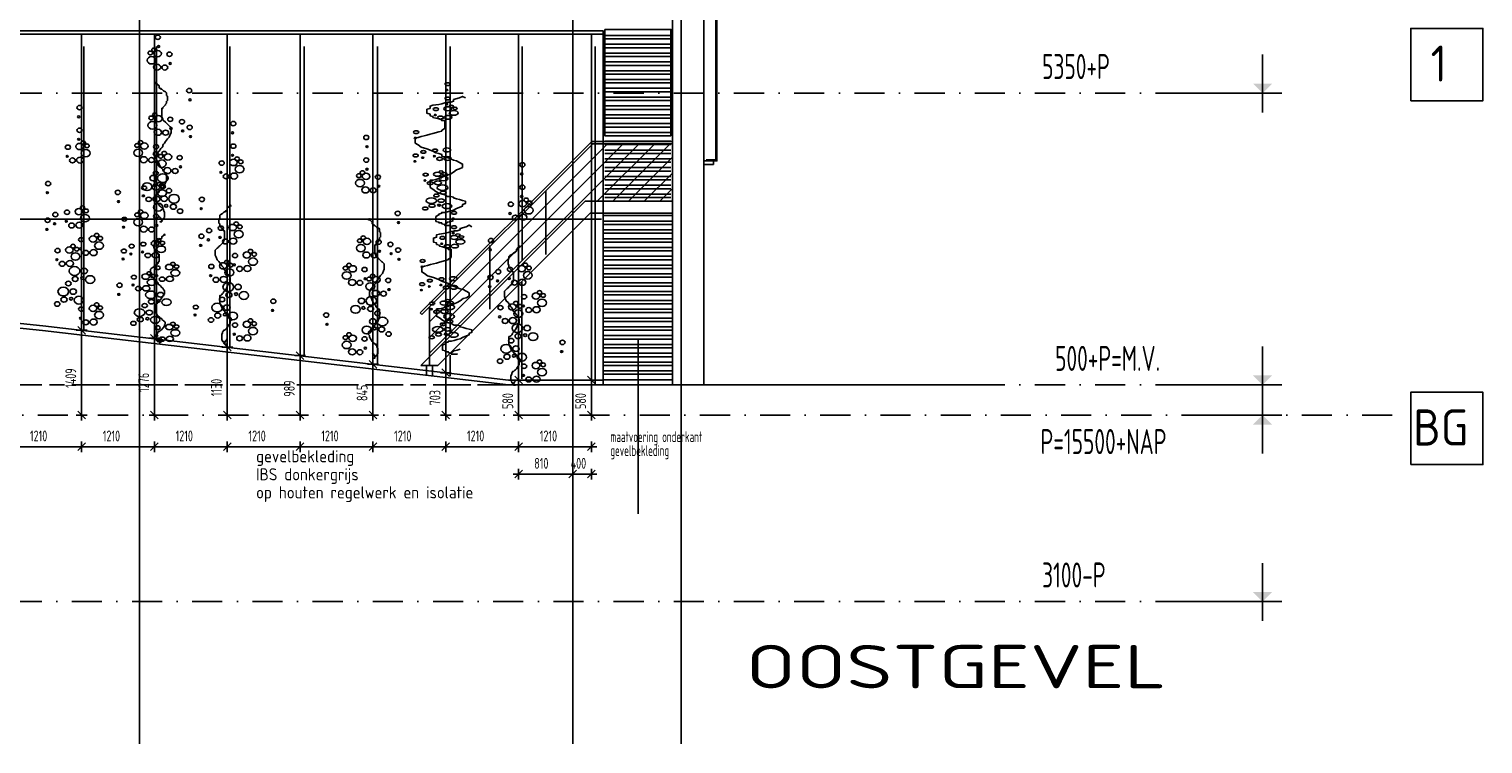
# Model space of a CAD drawing. Extents: x 39126 to 165842, y 74119 to 102739.
# Tile 21 of 22: x 141689 to 165842, y 74119 to 86000. Entities that reach past the tile are written whole.
import ezdxf
from ezdxf.enums import TextEntityAlignment as Align

# ---------------------------------------------------------------- set-up
doc = ezdxf.new("R2010")
doc.units = 0
doc.header["$LTSCALE"] = 1000
doc.header["$MEASUREMENT"] = 0
doc.linetypes.add('DASHDOT', pattern=[1, 0.5, -0.25, 0, -0.25])
doc.linetypes.add('HIDDEN', pattern=[0.375, 0.25, -0.125])
for name, color, linetype in [('B02', 7, 'CONTINUOUS'), ('B03', 7, 'CONTINUOUS'), ('B06', 7, 'CONTINUOUS'), ('B07', 7, 'CONTINUOUS'), ('B20', 7, 'CONTINUOUS')]:
    doc.layers.add(name, color=color, linetype=linetype)
doc.styles.add('TXT', font='isocp.shx')

# ---------------------------------------------------------------- blocks, each defined once
blk = doc.blocks.new('B__DIM')
at = {"layer": 'B07', "color": 1, "linetype": 'Continuous'}
for p, q in [((-500, 0), (500, 0)), ((-353.56, -353.56), (353.56, 353.56)), ((0, -500), (0, 500))]:
    blk.add_line(p, q, dxfattribs=at)

msp = doc.modelspace()

# ---------------------------------------------------------------- linework, layer by layer
at = {"layer": 'B02', "color": 8, "linetype": 'Continuous'}
for p, q in [((143522, 98514), (143522, 74119)), ((150722, 98514), (150722, 74119)), ((152522, 98514), (152522, 74119))]:
    msp.add_line(p, q, dxfattribs=at)
at = {"layer": 'B02', "color": 8, "linetype": 'DASHDOT'}
for p, q in [((160901, 84935), (51422, 84935)), ((160901, 80085), (51422, 80085)), ((164335, 79585), (50580, 79585)), ((160901, 76485), (135199, 76485))]:
    msp.add_line(p, q, dxfattribs=at)
at = {"layer": 'B02', "color": 1, "linetype": 'Continuous'}
for points in [[(164642, 84810), (165842, 84810), (165842, 86010), (164642, 86010)], [(164642, 78763), (165842, 78763), (165842, 79963), (164642, 79963)]]:
    msp.add_lwpolyline(points, close=True, dxfattribs=at)
at = {"layer": 'B03', "color": 8, "linetype": 'Continuous'}
for p, q in [((153097, 88475), (153097, 83829)), ((153117, 88475), (153117, 83809)), ((151227, 85915), (100812, 85915)), ((142562, 80981), (142562, 85905)), ((143772, 80861), (143772, 85905)), ((144982, 80700), (144982, 85905)), ((146192, 80564), (146192, 85905)), ((147402, 80411), (147402, 85905)), ((148612, 80275), (148612, 85905)), ((149822, 80165), (149822, 85905)), ((151032, 80165), (151032, 85905)), ((152352, 85894), (151252, 85894)), ((152352, 85837), (151252, 85837)), ((152352, 85747), (151252, 85747)), ((142597, 81009), (142597, 85710)), ((143806, 80883), (143806, 85710)), ((145025, 80714), (145025, 85710)), ((146259, 80587), (146259, 85710)), ((147478, 80439), (147478, 85710)), ((148683, 80957), (148683, 85710)), ((149881, 82155), (149881, 85710)), ((151092, 80082), (151092, 85710)), ((152352, 85690), (151252, 85690)), ((152352, 85601), (151252, 85601)), ((152352, 85544), (151252, 85544)), ((152352, 85454), (151252, 85454)), ((152352, 85397), (151252, 85397)), ((152352, 85308), (151252, 85308)), ((152352, 85251), (151252, 85251)), ((152352, 85161), (151252, 85161)), ((152352, 85105), (151252, 85105)), ((152352, 85015), (151252, 85015)), ((152352, 84958), (151252, 84958)), ((152352, 84868), (151252, 84868)), ((152352, 84812), (151252, 84812)), ((152352, 84722), (151252, 84722)), ((152352, 84665), (151252, 84665)), ((152352, 84576), (151252, 84576)), ((152352, 84519), (151252, 84519)), ((152352, 84429), (151252, 84429)), ((152352, 84372), (151252, 84372)), ((151557, 84090), (148336, 80869)), ((151294, 84086), (148340, 81133)), ((151817, 84089), (148344, 80616)), ((152083, 84094), (151129, 83140)), ((152352, 84283), (151252, 84283)), ((152352, 84226), (151252, 84226)), ((152352, 84226), (151252, 84226)), ((152352, 84136), (151252, 84136)), ((152352, 84136), (151252, 84136)), ((152352, 84079), (151252, 84079)), ((152339, 84090), (151389, 83140)), ((152352, 83990), (151252, 83990)), ((152352, 83933), (151252, 83933)), ((152352, 83843), (151252, 83843)), ((152374, 83865), (151649, 83140)), ((152937, 83829), (153097, 83829)), ((152352, 83786), (151252, 83786)), ((152352, 83697), (151252, 83697)), ((152352, 83640), (151252, 83640)), ((152371, 83602), (151909, 83140)), ((152937, 83809), (153117, 83809)), ((152352, 83550), (151252, 83550)), ((152352, 83493), (151252, 83493)), ((152352, 83404), (151252, 83404)), ((152352, 83347), (151252, 83347)), ((152367, 83338), (152170, 83140)), ((150277, 82252), (150277, 83306)), ((152352, 83257), (151252, 83257)), ((152352, 83200), (151252, 83200)), ((152378, 82899), (151227, 82899)), ((151197, 82842), (123437, 82842)), ((152378, 82809), (151227, 82809)), ((152378, 82752), (151227, 82752)), ((152378, 82663), (151227, 82663)), ((152378, 82606), (151227, 82606)), ((149343, 81347), (149343, 82401)), ((152378, 82516), (151227, 82516)), ((152378, 82459), (151227, 82459)), ((152378, 82370), (151227, 82370)), ((152378, 82313), (151227, 82313)), ((152378, 82223), (151227, 82223)), ((152378, 82166), (151227, 82166)), ((152378, 82077), (151227, 82077)), ((152378, 82020), (151227, 82020)), ((152378, 81930), (151227, 81930)), ((149875, 81792), (149875, 80186)), ((152378, 81874), (151227, 81874)), ((152378, 81784), (151227, 81784)), ((152378, 81727), (151227, 81727)), ((152378, 81637), (151227, 81637)), ((152378, 81581), (151227, 81581)), ((152378, 81491), (151227, 81491)), ((152378, 81434), (151227, 81434)), ((148188, 81284), (148216, 81256)), ((148339, 80410), (148339, 81384)), ((152378, 81344), (151227, 81344)), ((152378, 81288), (151227, 81288)), ((152378, 81198), (151227, 81198)), ((152378, 81141), (151227, 81141)), ((152378, 81052), (151227, 81052)), ((152378, 80995), (151227, 80995)), ((152378, 80905), (151227, 80905)), ((152378, 80848), (151227, 80848)), ((152378, 80759), (151227, 80759)), ((152378, 80702), (151227, 80702)), ((151808, 80859), (151808, 77946)), ((148683, 80580), (148683, 80229)), ((152378, 80612), (151227, 80612)), ((152378, 80555), (151227, 80555)), ((152378, 80466), (151227, 80466)), ((148198, 80410), (148481, 80410)), ((148289, 80410), (148289, 80242)), ((148389, 80410), (148389, 80242)), ((152378, 80409), (151227, 80409)), ((152378, 80319), (151227, 80319)), ((152378, 80262), (151227, 80262)), ((152378, 80173), (151227, 80173))]:
    msp.add_line(p, q, dxfattribs=at)
at = {"layer": 'B03', "color": 8, "linetype": 'HIDDEN'}
msp.add_line((151278, 80085), (39126, 80085), dxfattribs=at)
at = {"layer": 'B03', "color": 8, "linetype": 'Continuous'}
for points in [[(152897, 95439), (152378, 95439), (152378, 80085), (152897, 80085)], [(153117, 88495), (152897, 88495), (152897, 83809), (153117, 83809)], [(151252, 85994), (152352, 85994), (152352, 84226), (151252, 84226)], [(153062, 83749), (152897, 83749), (152897, 83809), (153062, 83809)]]:
    msp.add_lwpolyline(points, close=True, dxfattribs=at)
for points in [[(151227, 80085), (151227, 85968), (100810, 85968)], [(143786, 85087), (143801, 85116), (143817, 85087), (143848, 85058), (143848, 85029), (143863, 85014), (143879, 85014), (143879, 85000), (143894, 85000), (143910, 84985), (143925, 84971), (143956, 84956), (143971, 84942), (143971, 84927), (143971, 84898), (143987, 84884), (143987, 84869), (143987, 84855), (143987, 84840), (143987, 84826), (143987, 84812), (143971, 84797), (143971, 84783), (143971, 84768), (143956, 84754), (143956, 84739), (143940, 84725), (143925, 84710), (143910, 84696), (143910, 84681), (143894, 84681), (143894, 84667), (143894, 84652), (143894, 84638), (143894, 84623), (143894, 84594), (143894, 84580), (143894, 84551), (143894, 84536), (143910, 84507), (143910, 84493), (143925, 84478), (143956, 84450), (143971, 84435), (143987, 84421), (144002, 84406), (144018, 84392), (144033, 84377), (144048, 84363), (144048, 84334), (144048, 84305), (144048, 84276), (144033, 84247), (144018, 84203), (143987, 84174), (143956, 84131), (143940, 84102), (143925, 84088), (143910, 84073), (143910, 84059), (143910, 84044), (143894, 84030), (143879, 84015), (143848, 83972), (143832, 83957), (143817, 83928), (143801, 83899), (143801, 83870), (143801, 83856), (143801, 83841), (143817, 83812), (143832, 83798), (143848, 83755), (143863, 83726), (143894, 83682), (143910, 83668), (143910, 83653), (143925, 83639), (143940, 83624), (143956, 83610), (143971, 83610), (143971, 83581), (143971, 83552), (143971, 83537), (143971, 83508), (143971, 83479), (143956, 83450), (143940, 83407), (143925, 83378), (143910, 83364), (143894, 83349), (143879, 83320), (143863, 83320), (143848, 83306), (143848, 83291), (143832, 83277), (143817, 83262), (143801, 83248), (143786, 83233), (143786, 83219), (143786, 83204)], [(148938, 84855), (148891, 84882), (148840, 84855), (148741, 84828), (148741, 84801), (148694, 84787), (148643, 84787), (148643, 84774), (148595, 84774), (148544, 84760), (148497, 84747), (148398, 84734), (148350, 84721), (148350, 84707), (148350, 84680), (148300, 84667), (148300, 84653), (148300, 84640), (148300, 84626), (148300, 84613), (148300, 84600), (148350, 84586), (148350, 84573), (148350, 84560), (148398, 84547), (148398, 84533), (148449, 84520), (148497, 84506), (148544, 84493), (148544, 84479), (148595, 84479), (148595, 84466), (148595, 84452), (148595, 84439), (148595, 84425), (148595, 84399), (148595, 84386), (148595, 84359), (148595, 84345), (148544, 84318), (148544, 84305), (148497, 84291), (148398, 84265), (148350, 84251), (148300, 84238), (148252, 84225), (148201, 84212), (148153, 84198), (148106, 84185), (148106, 84158), (148106, 84131), (148106, 84104), (148153, 84077), (148201, 84037), (148300, 84010), (148398, 83970), (148449, 83943), (148497, 83930), (148544, 83916), (148544, 83903), (148544, 83889), (148595, 83876), (148643, 83863), (148741, 83823), (148792, 83809), (148840, 83782), (148891, 83755), (148891, 83728), (148891, 83715), (148891, 83702), (148840, 83675), (148792, 83662), (148741, 83622), (148694, 83595), (148595, 83554), (148544, 83541), (148544, 83528), (148497, 83515), (148449, 83501), (148398, 83488), (148350, 83488), (148350, 83461), (148350, 83434), (148350, 83420), (148350, 83393), (148350, 83367), (148398, 83340), (148449, 83300), (148497, 83273), (148544, 83260), (148595, 83246), (148643, 83219), (148694, 83219), (148741, 83206), (148741, 83193), (148792, 83180), (148840, 83166), (148891, 83153), (148938, 83139), (148938, 83126), (148938, 83112)], [(148188, 81284), (151038, 84134), (152376, 84134)], [(148216, 81256), (151054, 84094), (152376, 84094)], [(143786, 83204), (143786, 83190), (143801, 83175), (143801, 83146), (143832, 83103), (143848, 83074), (143863, 83059), (143879, 83045), (143894, 83031), (143910, 83031), (143910, 83016), (143925, 83002), (143925, 82987), (143940, 82958), (143940, 82929), (143940, 82915), (143940, 82900), (143940, 82871), (143925, 82857), (143925, 82842), (143910, 82842), (143910, 82828), (143894, 82813), (143894, 82799), (143879, 82799), (143863, 82799), (143879, 82799), (143894, 82799), (143894, 82813), (143894, 82799), (143894, 82813), (143879, 82857), (143863, 82871), (143848, 82886)], [(152378, 83140), (150928, 83140), (148198, 80410)], [(148938, 83112), (148938, 83099), (148891, 83085), (148891, 83058), (148792, 83019), (148741, 82992), (148694, 82978), (148643, 82965), (148595, 82952), (148544, 82952), (148544, 82938), (148497, 82925), (148497, 82911), (148449, 82884), (148449, 82857), (148449, 82845), (148449, 82831), (148449, 82804), (148497, 82791), (148497, 82777), (148544, 82777), (148544, 82764), (148595, 82750), (148595, 82737), (148643, 82737), (148694, 82737), (148643, 82737), (148595, 82737), (148595, 82750), (148595, 82737), (148595, 82750), (148643, 82791), (148694, 82804), (148741, 82818)], [(145044, 83051), (145029, 83080), (145013, 83051), (144982, 83022), (144982, 82993), (144967, 82978), (144951, 82978), (144951, 82964), (144936, 82964), (144920, 82949), (144905, 82935), (144874, 82920), (144859, 82906), (144859, 82891), (144859, 82862), (144843, 82848), (144843, 82833), (144843, 82819), (144843, 82804), (144843, 82790), (144843, 82776), (144859, 82761), (144859, 82747), (144859, 82732), (144874, 82718), (144874, 82703), (144890, 82689), (144905, 82674), (144920, 82660), (144920, 82645), (144936, 82645), (144936, 82631), (144936, 82616), (144936, 82602), (144936, 82587), (144936, 82558), (144936, 82544), (144936, 82515), (144936, 82500), (144920, 82471), (144920, 82457), (144905, 82442), (144874, 82414), (144859, 82399), (144843, 82385), (144828, 82370), (144812, 82356), (144797, 82341), (144782, 82327), (144782, 82298), (144782, 82269), (144782, 82240), (144797, 82211), (144812, 82167), (144843, 82138), (144874, 82095), (144890, 82066), (144905, 82052), (144920, 82037), (144920, 82023), (144920, 82008), (144936, 81994), (144951, 81979), (144982, 81936), (144998, 81921), (145013, 81892), (145029, 81863), (145029, 81834), (145029, 81820), (145029, 81805), (145013, 81776), (144998, 81762), (144982, 81719), (144967, 81690), (144936, 81646), (144920, 81632), (144920, 81617), (144905, 81603), (144890, 81588), (144874, 81574), (144859, 81574), (144859, 81545), (144859, 81516), (144859, 81501), (144859, 81472), (144859, 81443), (144874, 81414), (144890, 81371), (144905, 81342), (144920, 81328), (144936, 81313), (144951, 81284), (144967, 81284), (144982, 81270), (144982, 81255), (144998, 81241), (145013, 81226), (145029, 81212), (145044, 81197), (145044, 81183), (145044, 81168)], [(147328, 82820), (147343, 82849), (147359, 82820), (147390, 82791), (147390, 82762), (147405, 82747), (147421, 82747), (147421, 82733), (147436, 82733), (147452, 82718), (147467, 82704), (147498, 82689), (147513, 82675), (147513, 82660), (147513, 82631), (147529, 82617), (147529, 82602), (147529, 82588), (147529, 82573), (147529, 82559), (147529, 82545), (147513, 82530), (147513, 82516), (147513, 82501), (147498, 82487), (147498, 82472), (147482, 82458), (147467, 82443), (147452, 82429), (147452, 82414), (147436, 82414), (147436, 82400), (147436, 82385), (147436, 82371), (147436, 82356), (147436, 82327), (147436, 82313), (147436, 82284), (147436, 82269), (147452, 82240), (147452, 82226), (147467, 82211), (147498, 82183), (147513, 82168), (147529, 82154), (147544, 82139), (147560, 82125), (147575, 82110), (147590, 82096), (147590, 82067), (147590, 82038), (147590, 82009), (147575, 81980), (147560, 81936), (147529, 81907), (147498, 81864), (147482, 81835), (147467, 81821), (147452, 81806), (147452, 81792), (147452, 81777), (147436, 81763), (147421, 81748), (147390, 81705), (147374, 81690), (147359, 81661), (147343, 81632), (147343, 81603), (147343, 81589), (147343, 81574), (147359, 81545), (147374, 81531), (147390, 81488), (147405, 81459), (147436, 81415), (147452, 81401), (147452, 81386), (147467, 81372), (147482, 81357), (147498, 81343), (147513, 81343), (147513, 81314), (147513, 81285), (147513, 81270), (147513, 81241), (147513, 81212), (147498, 81183), (147482, 81140), (147467, 81111), (147452, 81097), (147436, 81082), (147421, 81053), (147405, 81053), (147390, 81039), (147390, 81024), (147374, 81010), (147359, 80995), (147343, 80981), (147328, 80966), (147328, 80952), (147328, 80937)], [(152378, 82940), (151011, 82940), (148481, 80410)], [(149046, 82715), (148999, 82742), (148948, 82715), (148849, 82688), (148849, 82661), (148802, 82647), (148751, 82647), (148751, 82634), (148703, 82634), (148652, 82620), (148605, 82607), (148506, 82594), (148458, 82581), (148458, 82567), (148458, 82540), (148408, 82527), (148408, 82513), (148408, 82500), (148408, 82486), (148408, 82473), (148408, 82460), (148458, 82446), (148458, 82433), (148458, 82420), (148506, 82407), (148506, 82393), (148557, 82380), (148605, 82366), (148652, 82353), (148652, 82339), (148703, 82339), (148703, 82326), (148703, 82312), (148703, 82299), (148703, 82285), (148703, 82259), (148703, 82246), (148703, 82219), (148703, 82205), (148652, 82178), (148652, 82165), (148605, 82151), (148506, 82125), (148458, 82111), (148408, 82098), (148360, 82085), (148309, 82072), (148261, 82058), (148214, 82045), (148214, 82018), (148214, 81991), (148214, 81964), (148261, 81937), (148309, 81897), (148408, 81870), (148506, 81830), (148557, 81803), (148605, 81790), (148652, 81776), (148652, 81763), (148652, 81749), (148703, 81736), (148751, 81723), (148849, 81683), (148900, 81669), (148948, 81642), (148999, 81615), (148999, 81588), (148999, 81575), (148999, 81562), (148948, 81535), (148900, 81522), (148849, 81482), (148802, 81455), (148703, 81414), (148652, 81401), (148652, 81388), (148605, 81375), (148557, 81361), (148506, 81348), (148458, 81348), (148458, 81321), (148458, 81294), (148458, 81280), (148458, 81253), (148458, 81227), (148506, 81200), (148557, 81160), (148605, 81133), (148652, 81120), (148703, 81106), (148751, 81079), (148802, 81079), (148849, 81066), (148849, 81053), (148900, 81040), (148948, 81026), (148999, 81013), (149046, 80999), (149046, 80986), (149046, 80972)], [(143952, 82569), (143938, 82592), (143923, 82569), (143894, 82547), (143894, 82524), (143880, 82513), (143865, 82513), (143865, 82502), (143851, 82502), (143836, 82490), (143822, 82479), (143793, 82468), (143779, 82457), (143779, 82445), (143779, 82423), (143764, 82412), (143764, 82400), (143764, 82389), (143764, 82378), (143764, 82367), (143764, 82356), (143779, 82344), (143779, 82333), (143779, 82322), (143793, 82311), (143793, 82299), (143808, 82288), (143822, 82277), (143836, 82266), (143836, 82254), (143851, 82254), (143851, 82243), (143851, 82232), (143851, 82221), (143851, 82209), (143851, 82187), (143851, 82176), (143851, 82153), (143851, 82142), (143836, 82119), (143836, 82108), (143822, 82096), (143793, 82075), (143779, 82063), (143764, 82052), (143750, 82041), (143735, 82030), (143720, 82018), (143706, 82007), (143706, 81985), (143706, 81962), (143706, 81940), (143720, 81917), (143735, 81883), (143764, 81860), (143793, 81827), (143808, 81804), (143822, 81794), (143836, 81782), (143836, 81771), (143836, 81759), (143851, 81749), (143865, 81737), (143894, 81703), (143909, 81692), (143923, 81669), (143938, 81647), (143938, 81624), (143938, 81613), (143938, 81602), (143923, 81579), (143909, 81568), (143894, 81535), (143880, 81512), (143851, 81478), (143836, 81467), (143836, 81456), (143822, 81445), (143808, 81433), (143793, 81422), (143779, 81422), (143779, 81400), (143779, 81377), (143779, 81366), (143779, 81343), (143779, 81321), (143793, 81298), (143808, 81265), (143822, 81242), (143836, 81231), (143851, 81220), (143865, 81197), (143880, 81197), (143894, 81186), (143894, 81175), (143909, 81164), (143923, 81152), (143938, 81141), (143952, 81130), (143952, 81119), (143952, 81107)], [(149847, 82367), (149832, 82396), (149816, 82367), (149785, 82338), (149785, 82309), (149770, 82294), (149754, 82294), (149754, 82280), (149739, 82280), (149723, 82265), (149708, 82251), (149677, 82236), (149662, 82222), (149662, 82207), (149662, 82178), (149646, 82164), (149646, 82149), (149646, 82135), (149646, 82120), (149646, 82106), (149646, 82092), (149662, 82077), (149662, 82063), (149662, 82048), (149677, 82034), (149677, 82019), (149693, 82005), (149708, 81990), (149723, 81976), (149723, 81961), (149739, 81961), (149739, 81947), (149739, 81932), (149739, 81918), (149739, 81903), (149739, 81874), (149739, 81860), (149739, 81831), (149739, 81816), (149723, 81787), (149723, 81773), (149708, 81758), (149677, 81730), (149662, 81715), (149646, 81701), (149631, 81686), (149615, 81672), (149600, 81657), (149585, 81643), (149585, 81614), (149585, 81585), (149585, 81556), (149600, 81527), (149615, 81483), (149646, 81454), (149677, 81411), (149693, 81382), (149708, 81368), (149723, 81353), (149723, 81339), (149723, 81324), (149739, 81310), (149754, 81295), (149785, 81252), (149801, 81237), (149816, 81208), (149832, 81179), (149832, 81150), (149832, 81136), (149832, 81121), (149816, 81092), (149801, 81078), (149785, 81035), (149770, 81006), (149739, 80962), (149723, 80948), (149723, 80933), (149708, 80919), (149693, 80904), (149677, 80890), (149662, 80890), (149662, 80861), (149662, 80832), (149662, 80817), (149662, 80788), (149662, 80759), (149677, 80730), (149693, 80687), (149708, 80658), (149723, 80644), (149739, 80629), (149754, 80600), (149770, 80600), (149785, 80586), (149785, 80571), (149801, 80557), (149816, 80542), (149832, 80528), (149847, 80513), (149847, 80499), (149847, 80484)], [(151227, 80165), (149656, 80165), (141920, 81068), (139432, 81329), (139432, 81456), (138187, 81456)], [(157700, 80085), (149652, 80085), (141911, 80988), (139342, 81258)], [(145044, 81168), (145044, 81154), (145029, 81139), (145029, 81110), (144998, 81067), (144982, 81038), (144967, 81023), (144951, 81009), (144936, 80995), (144920, 80995), (144920, 80980), (144905, 80966), (144905, 80951), (144890, 80922), (144890, 80893), (144890, 80879), (144890, 80864), (144890, 80835), (144905, 80821), (144905, 80806), (144920, 80806), (144920, 80792), (144936, 80777), (144936, 80763), (144951, 80763), (144967, 80763), (144951, 80763), (144936, 80763), (144936, 80777), (144936, 80763), (144936, 80777), (144951, 80821), (144967, 80835), (144982, 80850)], [(143952, 81107), (143952, 81096), (143938, 81084), (143938, 81062), (143909, 81029), (143894, 81006), (143880, 80994), (143865, 80984), (143851, 80973), (143836, 80973), (143836, 80961), (143822, 80950), (143822, 80938), (143808, 80916), (143808, 80893), (143808, 80883), (143808, 80871), (143808, 80848), (143822, 80838), (143822, 80826), (143836, 80826), (143836, 80815), (143851, 80803), (143851, 80792), (143865, 80792), (143880, 80792), (143865, 80792), (143851, 80792), (143851, 80803), (143851, 80792), (143851, 80803), (143865, 80838), (143880, 80848), (143894, 80860)], [(147328, 80937), (147328, 80923), (147343, 80908), (147343, 80879), (147374, 80836), (147390, 80807), (147405, 80792), (147421, 80778), (147436, 80764), (147452, 80764), (147452, 80749), (147467, 80735), (147467, 80720), (147482, 80691), (147482, 80662), (147482, 80648), (147482, 80633), (147482, 80604), (147467, 80590), (147467, 80575), (147452, 80575), (147452, 80561), (147436, 80546), (147436, 80532), (147421, 80532), (147405, 80532), (147421, 80532), (147436, 80532), (147436, 80546), (147436, 80532), (147436, 80546), (147421, 80590), (147405, 80604), (147390, 80619)], [(149046, 80972), (149046, 80959), (148999, 80945), (148999, 80918), (148900, 80879), (148849, 80852), (148802, 80838), (148751, 80825), (148703, 80812), (148652, 80812), (148652, 80798), (148605, 80785), (148605, 80771), (148557, 80744), (148557, 80717), (148557, 80705), (148557, 80691), (148557, 80664), (148605, 80651), (148605, 80637), (148652, 80637), (148652, 80624), (148703, 80610), (148703, 80597), (148751, 80597), (148802, 80597), (148751, 80597), (148703, 80597), (148703, 80610), (148703, 80597), (148703, 80610), (148751, 80651), (148802, 80664), (148849, 80678)], [(149847, 80484), (149847, 80470), (149832, 80455), (149832, 80426), (149801, 80383), (149785, 80354), (149770, 80339), (149754, 80325), (149739, 80311), (149723, 80311), (149723, 80296), (149708, 80282), (149708, 80267), (149693, 80238), (149693, 80209), (149693, 80195), (149693, 80180), (149693, 80151), (149708, 80137), (149708, 80122), (149723, 80122), (149723, 80108), (149739, 80093), (149739, 80079), (149754, 80079), (149770, 80079), (149754, 80079), (149739, 80079), (149739, 80093), (149739, 80079), (149739, 80093), (149754, 80137), (149770, 80151), (149785, 80166)]]:
    msp.add_lwpolyline(points, dxfattribs=at)
for centre, major_axis, ratio in [((143828, 85863), (43.1, 0), 0.828947), ((143724, 85481), (74.1, 0), 0.828947), ((143704, 85603), (37.9, 0), 0.828947), ((143764, 85653), (37.7, 0), 0.828947), ((143825, 85592), (62.8, 0), 0.828947), ((143841, 85710), (17.8, 0), 0.828947), ((144021, 85581), (43.1, 0), 0.828947), ((143816, 85366), (60, 0), 0.828947), ((143944, 85360), (48.8, 0), 0.828947), ((144034, 85428), (17.8, 0), 0.828947), ((148641, 85085), (-43.1, 0), 0.525197), ((144350, 84977), (43.1, 0), 0.828947), ((144363, 84824), (17.8, 0), 0.828947), ((148641, 84847), (-43.1, 0), 0.525197), ((148628, 84988), (-17.8, 0), 0.525197), ((142527, 84694), (-43.1, 0), 0.828947), ((142514, 84542), (-17.8, 0), 0.828947), ((143718, 84522), (37.9, 0), 0.828947), ((143778, 84572), (37.7, 0), 0.828947), ((143839, 84511), (62.8, 0), 0.828947), ((148448, 84669), (-43.1, 0), 0.525197), ((148435, 84572), (-17.8, 0), 0.525197), ((148524, 84529), (-48.8, 0), 0.525197), ((148644, 84676), (-62.8, 0), 0.525197), ((148653, 84533), (-60, 0), 0.525197), ((148628, 84751), (-17.8, 0), 0.525197), ((148704, 84715), (-37.7, 0), 0.525197), ((148745, 84606), (-74.1, 0), 0.525197), ((148765, 84683), (-37.9, 0), 0.525197), ((142527, 84319), (-43.1, 0), 0.828947), ((143738, 84400), (74.1, 0), 0.828947), ((143830, 84285), (60, 0), 0.828947), ((143958, 84279), (48.8, 0), 0.828947), ((144035, 84500), (43.1, 0), 0.828947), ((144048, 84347), (17.8, 0), 0.828947), ((144229, 84460), (43.1, 0), 0.828947), ((144242, 84307), (17.8, 0), 0.828947), ((144358, 84366), (43.1, 0), 0.828947), ((145082, 84429), (-43.1, 0), 0.828947), ((148119, 84286), (-43.1, 0), 0.525197), ((142334, 84037), (-43.1, 0), 0.828947), ((142530, 84048), (-62.8, 0), 0.828947), ((142514, 84167), (-17.8, 0), 0.828947), ((142590, 84110), (-37.7, 0), 0.828947), ((142651, 84059), (-37.9, 0), 0.828947), ((143482, 84066), (37.9, 0), 0.828947), ((143542, 84116), (37.7, 0), 0.828947), ((143603, 84055), (62.8, 0), 0.828947), ((143799, 84044), (43.1, 0), 0.828947), ((144371, 84213), (17.8, 0), 0.828947), ((145082, 84054), (-43.1, 0), 0.828947), ((145069, 84276), (-17.8, 0), 0.828947), ((147291, 84198), (43.1, 0), 0.828947), ((147304, 84045), (17.8, 0), 0.828947), ((148106, 84190), (-17.8, 0), 0.525197), ((142321, 83885), (-17.8, 0), 0.828947), ((142410, 83817), (-48.8, 0), 0.828947), ((142539, 83822), (-60, 0), 0.828947), ((142631, 83938), (-74.1, 0), 0.828947), ((143502, 83944), (74.1, 0), 0.828947), ((143594, 83829), (60, 0), 0.828947), ((143722, 83823), (48.8, 0), 0.828947), ((143794, 83927), (-43.1, 0), 0.715701), ((143812, 83891), (17.8, 0), 0.828947), ((143895, 83763), (74.1, 0), 0.828947), ((143875, 83885), (37.9, 0), 0.828947), ((143935, 83935), (37.7, 0), 0.828947), ((143996, 83874), (62.8, 0), 0.828947), ((144192, 83863), (43.1, 0), 0.828947), ((145085, 83783), (-62.8, 0), 0.828947), ((145069, 83901), (-17.8, 0), 0.828947), ((145145, 83844), (-37.7, 0), 0.828947), ((145206, 83794), (-37.9, 0), 0.828947), ((147291, 83823), (43.1, 0), 0.828947), ((148111, 83899), (-43.1, 0), 0.525197), ((148098, 83802), (-17.8, 0), 0.525197), ((148240, 83958), (-43.1, 0), 0.525197), ((148227, 83862), (-17.8, 0), 0.525197), ((148434, 83984), (-43.1, 0), 0.525197), ((148421, 83887), (-17.8, 0), 0.525197), ((148510, 83844), (-48.8, 0), 0.525197), ((148630, 83991), (-62.8, 0), 0.525197), ((148639, 83848), (-60, 0), 0.525197), ((143794, 83604), (-43.1, 0), 0.715701), ((143781, 83796), (-17.8, 0), 0.715701), ((143911, 83522), (88.3, 0), 0.828947), ((143987, 83648), (60, 0), 0.828947), ((144115, 83642), (48.8, 0), 0.828947), ((144205, 83710), (17.8, 0), 0.828947), ((144889, 83772), (-43.1, 0), 0.828947), ((144876, 83619), (-17.8, 0), 0.828947), ((144965, 83551), (-48.8, 0), 0.828947), ((145094, 83557), (-60, 0), 0.828947), ((145186, 83672), (-74.1, 0), 0.828947), ((147167, 83563), (37.9, 0), 0.828947), ((147227, 83613), (37.7, 0), 0.828947), ((147288, 83552), (62.8, 0), 0.828947), ((147304, 83670), (17.8, 0), 0.828947), ((147484, 83541), (43.1, 0), 0.828947), ((148277, 83580), (-43.1, 0), 0.525197), ((148473, 83587), (-62.8, 0), 0.525197), ((148533, 83626), (-37.7, 0), 0.525197), ((148594, 83594), (-37.9, 0), 0.525197), ((149885, 83745), (-43.1, 0), 0.828947), ((149872, 83592), (-17.8, 0), 0.828947), ((142005, 83433), (-43.1, 0), 0.828947), ((143601, 83360), (-43.1, 0), 0.715701), ((143650, 83381), (77.9, 0), 0.828947), ((143749, 83523), (54.4, 0), 0.828947), ((143797, 83370), (-62.8, 0), 0.715701), ((143781, 83405), (26.5, 0), 0.828947), ((143781, 83472), (-17.8, 0), 0.715701), ((143857, 83423), (-37.7, 0), 0.715701), ((143900, 83390), (50.4, 0), 0.828947), ((143918, 83379), (-37.9, 0), 0.715701), ((144013, 83315), (45.1, 0), 0.828947), ((147187, 83441), (74.1, 0), 0.828947), ((147279, 83326), (60, 0), 0.828947), ((147407, 83320), (48.8, 0), 0.828947), ((147497, 83388), (17.8, 0), 0.828947), ((148264, 83484), (-17.8, 0), 0.525197), ((148353, 83440), (-48.8, 0), 0.525197), ((148482, 83444), (-60, 0), 0.525197), ((148558, 83364), (-88.3, 0), 0.525197), ((148574, 83517), (-74.1, 0), 0.525197), ((149885, 83370), (-43.1, 0), 0.828947), ((141992, 83281), (-17.8, 0), 0.828947), ((143163, 83286), (43.1, 0), 0.828947), ((143176, 83133), (17.8, 0), 0.828947), ((143588, 83229), (-17.8, 0), 0.715701), ((143677, 83170), (-48.8, 0), 0.715701), ((143806, 83175), (-60, 0), 0.715701), ((143836, 83039), (77.9, 0), 0.828947), ((143898, 83274), (-74.1, 0), 0.715701), ((143935, 83181), (54.4, 0), 0.828947), ((144097, 83180), (88.3, 0), 0.828947), ((144086, 83048), (50.4, 0), 0.828947), ((144560, 83168), (-43.1, 0), 0.828947), ((148372, 83148), (-88.3, 0), 0.525197), ((148383, 83064), (-50.4, 0), 0.525197), ((148456, 83233), (-45.1, 0), 0.525197), ((148501, 83073), (-26.5, 0), 0.525197), ((148534, 83149), (-54.4, 0), 0.525197), ((148569, 83280), (-50.4, 0), 0.525197), ((148632, 83058), (-77.9, 0), 0.525197), ((149692, 83088), (-43.1, 0), 0.828947), ((149888, 83099), (-62.8, 0), 0.828947), ((149872, 83217), (-17.8, 0), 0.828947), ((149948, 83160), (-37.7, 0), 0.828947), ((150009, 83110), (-37.9, 0), 0.828947), ((141997, 82822), (-43.1, 0), 0.828947), ((142126, 82916), (-43.1, 0), 0.828947), ((142320, 82956), (-43.1, 0), 0.828947), ((142516, 82967), (-62.8, 0), 0.828947), ((142576, 83029), (-37.7, 0), 0.828947), ((142617, 82857), (-74.1, 0), 0.828947), ((142637, 82978), (-37.9, 0), 0.828947), ((143272, 82839), (-43.1, 0), 0.715701), ((143502, 82790), (74.1, 0), 0.828947), ((143482, 82912), (37.9, 0), 0.828947), ((143542, 82962), (37.7, 0), 0.828947), ((143603, 82901), (62.8, 0), 0.828947), ((143799, 82890), (43.1, 0), 0.828947), ((143967, 83063), (26.5, 0), 0.828947), ((144199, 82973), (45.1, 0), 0.828947), ((144547, 83015), (-17.8, 0), 0.828947), ((147813, 82937), (43.1, 0), 0.828947), ((148270, 83017), (-45.1, 0), 0.525197), ((148749, 82945), (-43.1, 0), 0.525197), ((148736, 82848), (-17.8, 0), 0.525197), ((149679, 82935), (-17.8, 0), 0.828947), ((149768, 82867), (-48.8, 0), 0.828947), ((149897, 82873), (-60, 0), 0.828947), ((149989, 82988), (-74.1, 0), 0.828947), ((141984, 82670), (-17.8, 0), 0.828947), ((142113, 82764), (-17.8, 0), 0.828947), ((142307, 82804), (-17.8, 0), 0.828947), ((142396, 82736), (-48.8, 0), 0.828947), ((142525, 82741), (-60, 0), 0.828947), ((142812, 82573), (-37.7, 0), 0.828947), ((143259, 82707), (-17.8, 0), 0.715701), ((143594, 82675), (60, 0), 0.828947), ((143722, 82669), (48.8, 0), 0.828947), ((143812, 82737), (17.8, 0), 0.828947), ((144681, 82651), (-43.1, 0), 0.828947), ((144875, 82691), (-43.1, 0), 0.828947), ((145071, 82702), (-62.8, 0), 0.828947), ((145131, 82763), (-37.7, 0), 0.828947), ((145172, 82591), (-74.1, 0), 0.828947), ((145192, 82713), (-37.9, 0), 0.828947), ((147826, 82784), (17.8, 0), 0.828947), ((148749, 82707), (-43.1, 0), 0.525197), ((148736, 82611), (-17.8, 0), 0.525197), ((142359, 82330), (-62.8, 0), 0.828947), ((142419, 82392), (-37.7, 0), 0.828947), ((142480, 82341), (-37.9, 0), 0.828947), ((142556, 82500), (-43.1, 0), 0.828947), ((142543, 82348), (-17.8, 0), 0.828947), ((142752, 82511), (-62.8, 0), 0.828947), ((142853, 82401), (-74.1, 0), 0.828947), ((142873, 82522), (-37.9, 0), 0.828947), ((143393, 82392), (-43.1, 0), 0.715701), ((143587, 82427), (-43.1, 0), 0.715701), ((143783, 82437), (-62.8, 0), 0.715701), ((143843, 82490), (-37.7, 0), 0.715701), ((143884, 82341), (-74.1, 0), 0.715701), ((143904, 82446), (-37.9, 0), 0.715701), ((144552, 82557), (-43.1, 0), 0.828947), ((144539, 82404), (-17.8, 0), 0.828947), ((144668, 82498), (-17.8, 0), 0.828947), ((144862, 82538), (-17.8, 0), 0.828947), ((144951, 82470), (-48.8, 0), 0.828947), ((145080, 82476), (-60, 0), 0.828947), ((147201, 82360), (74.1, 0), 0.828947), ((147181, 82482), (37.9, 0), 0.828947), ((147241, 82532), (37.7, 0), 0.828947), ((147302, 82471), (62.8, 0), 0.828947), ((147498, 82460), (43.1, 0), 0.828947), ((147692, 82420), (43.1, 0), 0.828947), ((148556, 82529), (-43.1, 0), 0.525197), ((148543, 82432), (-17.8, 0), 0.525197), ((148632, 82389), (-48.8, 0), 0.525197), ((148752, 82536), (-62.8, 0), 0.525197), ((148761, 82393), (-60, 0), 0.525197), ((148812, 82575), (-37.7, 0), 0.525197), ((148853, 82466), (-74.1, 0), 0.525197), ((148873, 82543), (-37.9, 0), 0.525197), ((149363, 82484), (-43.1, 0), 0.828947), ((142163, 82319), (-43.1, 0), 0.828947), ((142150, 82167), (-17.8, 0), 0.828947), ((142239, 82099), (-48.8, 0), 0.828947), ((142368, 82104), (-60, 0), 0.828947), ((142460, 82220), (-74.1, 0), 0.828947), ((142632, 82280), (-48.8, 0), 0.828947), ((142761, 82285), (-60, 0), 0.828947), ((143264, 82311), (-43.1, 0), 0.715701), ((143251, 82180), (-17.8, 0), 0.715701), ((143380, 82261), (-17.8, 0), 0.715701), ((143574, 82296), (-17.8, 0), 0.715701), ((143663, 82237), (-48.8, 0), 0.715701), ((143792, 82241), (-60, 0), 0.715701), ((144079, 82096), (-37.7, 0), 0.715701), ((144974, 82126), (-37.7, 0), 0.828947), ((145111, 82235), (-43.1, 0), 0.828947), ((145307, 82246), (-62.8, 0), 0.828947), ((145367, 82307), (-37.7, 0), 0.828947), ((145408, 82135), (-74.1, 0), 0.828947), ((145428, 82257), (-37.9, 0), 0.828947), ((147293, 82245), (60, 0), 0.828947), ((147421, 82239), (48.8, 0), 0.828947), ((147511, 82307), (17.8, 0), 0.828947), ((147705, 82267), (17.8, 0), 0.828947), ((147821, 82326), (43.1, 0), 0.828947), ((147834, 82173), (17.8, 0), 0.828947), ((148227, 82146), (-43.1, 0), 0.525197), ((149350, 82331), (-17.8, 0), 0.828947), ((142444, 81979), (-88.3, 0), 0.828947), ((142455, 81846), (-50.4, 0), 0.828947), ((142573, 81861), (-26.5, 0), 0.828947), ((142606, 81980), (-54.4, 0), 0.828947), ((142704, 81837), (-77.9, 0), 0.828947), ((143430, 81877), (-43.1, 0), 0.715701), ((143626, 81887), (-62.8, 0), 0.715701), ((143686, 81940), (-37.7, 0), 0.715701), ((143747, 81896), (-37.9, 0), 0.715701), ((143823, 82033), (-43.1, 0), 0.715701), ((143810, 81902), (-17.8, 0), 0.715701), ((144019, 82043), (-62.8, 0), 0.715701), ((144028, 81848), (-60, 0), 0.715701), ((144120, 81947), (-74.1, 0), 0.715701), ((144140, 82052), (-37.9, 0), 0.715701), ((144718, 82054), (-43.1, 0), 0.828947), ((144705, 81901), (-17.8, 0), 0.828947), ((144914, 82065), (-62.8, 0), 0.828947), ((144923, 81839), (-60, 0), 0.828947), ((145015, 81954), (-74.1, 0), 0.828947), ((145035, 82076), (-37.9, 0), 0.828947), ((145098, 82082), (-17.8, 0), 0.828947), ((145187, 82014), (-48.8, 0), 0.828947), ((145316, 82020), (-60, 0), 0.828947), ((146965, 81904), (74.1, 0), 0.828947), ((146945, 82026), (37.9, 0), 0.828947), ((147005, 82076), (37.7, 0), 0.828947), ((147066, 82015), (62.8, 0), 0.828947), ((147262, 82004), (43.1, 0), 0.828947), ((147398, 81895), (37.7, 0), 0.828947), ((147459, 81834), (62.8, 0), 0.828947), ((148214, 82050), (-17.8, 0), 0.525197), ((148738, 81851), (-62.8, 0), 0.525197), ((149355, 81873), (-43.1, 0), 0.828947), ((149484, 81967), (-43.1, 0), 0.828947), ((149678, 82007), (-43.1, 0), 0.828947), ((149874, 82018), (-62.8, 0), 0.828947), ((149934, 82079), (-37.7, 0), 0.828947), ((149975, 81907), (-74.1, 0), 0.828947), ((149995, 82029), (-37.9, 0), 0.828947), ((142258, 81637), (-88.3, 0), 0.828947), ((142342, 81772), (-45.1, 0), 0.828947), ((142420, 81638), (-54.4, 0), 0.828947), ((143192, 81742), (-43.1, 0), 0.828947), ((143417, 81746), (-17.8, 0), 0.715701), ((143506, 81687), (-48.8, 0), 0.715701), ((143635, 81691), (-60, 0), 0.715701), ((143711, 81583), (-88.3, 0), 0.715701), ((143727, 81791), (-74.1, 0), 0.715701), ((143899, 81843), (-48.8, 0), 0.715701), ((144794, 81833), (-48.8, 0), 0.828947), ((144999, 81713), (-88.3, 0), 0.828947), ((145161, 81714), (-54.4, 0), 0.828947), ((147057, 81789), (60, 0), 0.828947), ((147185, 81783), (48.8, 0), 0.828947), ((147275, 81851), (17.8, 0), 0.828947), ((147358, 81723), (74.1, 0), 0.828947), ((147338, 81845), (37.9, 0), 0.828947), ((147450, 81608), (60, 0), 0.828947), ((147578, 81602), (48.8, 0), 0.828947), ((147655, 81823), (43.1, 0), 0.828947), ((147668, 81670), (17.8, 0), 0.828947), ((148219, 81759), (-43.1, 0), 0.525197), ((148206, 81662), (-17.8, 0), 0.525197), ((148348, 81818), (-43.1, 0), 0.525197), ((148335, 81722), (-17.8, 0), 0.525197), ((148542, 81844), (-43.1, 0), 0.525197), ((148529, 81747), (-17.8, 0), 0.525197), ((148618, 81704), (-48.8, 0), 0.525197), ((148747, 81708), (-60, 0), 0.525197), ((149342, 81720), (-17.8, 0), 0.828947), ((149471, 81814), (-17.8, 0), 0.828947), ((149665, 81854), (-17.8, 0), 0.828947), ((149754, 81786), (-48.8, 0), 0.828947), ((149883, 81792), (-60, 0), 0.828947), ((150170, 81623), (-37.7, 0), 0.828947), ((142156, 81430), (-45.1, 0), 0.828947), ((142269, 81504), (-50.4, 0), 0.828947), ((142387, 81519), (-26.5, 0), 0.828947), ((142518, 81495), (-77.9, 0), 0.828947), ((142752, 81357), (-62.8, 0), 0.828947), ((142812, 81419), (-37.7, 0), 0.828947), ((142873, 81368), (-37.9, 0), 0.828947), ((143179, 81590), (-17.8, 0), 0.828947), ((143609, 81404), (-45.1, 0), 0.715701), ((143722, 81468), (-50.4, 0), 0.715701), ((143840, 81482), (-26.5, 0), 0.715701), ((143873, 81584), (-54.4, 0), 0.715701), ((143971, 81461), (-77.9, 0), 0.715701), ((144459, 81379), (-43.1, 0), 0.715701), ((144813, 81371), (-88.3, 0), 0.828947), ((144897, 81506), (-45.1, 0), 0.828947), ((144975, 81372), (-54.4, 0), 0.828947), ((145010, 81581), (-50.4, 0), 0.828947), ((145128, 81596), (-26.5, 0), 0.828947), ((145259, 81572), (-77.9, 0), 0.828947), ((145747, 81477), (-43.1, 0), 0.828947), ((147113, 81341), (77.9, 0), 0.828947), ((147212, 81483), (54.4, 0), 0.828947), ((147374, 81482), (88.3, 0), 0.828947), ((148385, 81440), (-43.1, 0), 0.525197), ((148581, 81447), (-62.8, 0), 0.525197), ((148641, 81486), (-37.7, 0), 0.525197), ((148682, 81377), (-74.1, 0), 0.525197), ((148702, 81454), (-37.9, 0), 0.525197), ((149521, 81370), (-43.1, 0), 0.828947), ((149717, 81381), (-62.8, 0), 0.828947), ((149777, 81442), (-37.7, 0), 0.828947), ((149838, 81392), (-37.9, 0), 0.828947), ((149914, 81551), (-43.1, 0), 0.828947), ((149901, 81398), (-17.8, 0), 0.828947), ((150110, 81562), (-62.8, 0), 0.828947), ((150211, 81451), (-74.1, 0), 0.828947), ((150231, 81573), (-37.9, 0), 0.828947), ((142556, 81346), (-43.1, 0), 0.828947), ((142543, 81194), (-17.8, 0), 0.828947), ((142632, 81126), (-48.8, 0), 0.828947), ((142761, 81131), (-60, 0), 0.828947), ((142853, 81247), (-74.1, 0), 0.828947), ((143525, 81288), (-88.3, 0), 0.715701), ((143536, 81173), (-50.4, 0), 0.715701), ((143654, 81186), (-26.5, 0), 0.715701), ((143687, 81289), (-54.4, 0), 0.715701), ((143785, 81166), (-77.9, 0), 0.715701), ((144446, 81247), (-17.8, 0), 0.715701), ((144711, 81164), (-45.1, 0), 0.828947), ((144824, 81239), (-50.4, 0), 0.828947), ((144942, 81254), (-26.5, 0), 0.828947), ((145073, 81230), (-77.9, 0), 0.828947), ((145367, 81153), (-37.7, 0), 0.828947), ((145734, 81324), (-17.8, 0), 0.828947), ((146626, 81246), (43.1, 0), 0.828947), ((147244, 81365), (26.5, 0), 0.828947), ((147363, 81350), (50.4, 0), 0.828947), ((147398, 81141), (54.4, 0), 0.828947), ((147476, 81275), (45.1, 0), 0.828947), ((147560, 81140), (88.3, 0), 0.828947), ((148372, 81344), (-17.8, 0), 0.525197), ((148461, 81300), (-48.8, 0), 0.525197), ((148590, 81304), (-60, 0), 0.525197), ((148666, 81224), (-88.3, 0), 0.525197), ((148677, 81140), (-50.4, 0), 0.525197), ((149508, 81217), (-17.8, 0), 0.828947), ((149597, 81149), (-48.8, 0), 0.828947), ((149726, 81155), (-60, 0), 0.828947), ((149818, 81270), (-74.1, 0), 0.828947), ((149990, 81330), (-48.8, 0), 0.828947), ((150119, 81336), (-60, 0), 0.828947), ((143423, 81109), (-45.1, 0), 0.715701), ((143823, 81037), (-43.1, 0), 0.715701), ((143810, 80905), (-17.8, 0), 0.715701), ((144019, 81047), (-62.8, 0), 0.715701), ((144079, 81100), (-37.7, 0), 0.715701), ((144120, 80951), (-74.1, 0), 0.715701), ((144140, 81056), (-37.9, 0), 0.715701), ((145111, 81081), (-43.1, 0), 0.828947), ((145098, 80928), (-17.8, 0), 0.828947), ((145307, 81092), (-62.8, 0), 0.828947), ((145316, 80866), (-60, 0), 0.828947), ((145408, 80981), (-74.1, 0), 0.828947), ((145428, 81103), (-37.9, 0), 0.828947), ((146639, 81093), (17.8, 0), 0.828947), ((147005, 80922), (37.7, 0), 0.828947), ((147066, 80861), (62.8, 0), 0.828947), ((147299, 80999), (77.9, 0), 0.828947), ((147430, 81023), (26.5, 0), 0.828947), ((147549, 81008), (50.4, 0), 0.828947), ((147662, 80933), (45.1, 0), 0.828947), ((148480, 81008), (-88.3, 0), 0.525197), ((148491, 80924), (-50.4, 0), 0.525197), ((148564, 81093), (-45.1, 0), 0.525197), ((148609, 80933), (-26.5, 0), 0.525197), ((148642, 81009), (-54.4, 0), 0.525197), ((148740, 80918), (-77.9, 0), 0.525197), ((149802, 81029), (-88.3, 0), 0.828947), ((149813, 80897), (-50.4, 0), 0.828947), ((149931, 80912), (-26.5, 0), 0.828947), ((149964, 81030), (-54.4, 0), 0.828947), ((150062, 80888), (-77.9, 0), 0.828947), ((143899, 80847), (-48.8, 0), 0.715701), ((144028, 80851), (-60, 0), 0.715701), ((145187, 80860), (-48.8, 0), 0.828947), ((146965, 80750), (74.1, 0), 0.828947), ((146945, 80872), (37.9, 0), 0.828947), ((147057, 80635), (60, 0), 0.828947), ((147262, 80850), (43.1, 0), 0.828947), ((147275, 80697), (17.8, 0), 0.828947), ((148378, 80877), (-45.1, 0), 0.525197), ((149616, 80687), (-88.3, 0), 0.828947), ((149700, 80822), (-45.1, 0), 0.828947), ((149778, 80688), (-54.4, 0), 0.828947), ((150550, 80793), (-43.1, 0), 0.828947), ((147185, 80629), (48.8, 0), 0.828947), ((149514, 80480), (-45.1, 0), 0.828947), ((149627, 80555), (-50.4, 0), 0.828947), ((149745, 80570), (-26.5, 0), 0.828947), ((149876, 80546), (-77.9, 0), 0.828947), ((149914, 80397), (-43.1, 0), 0.828947), ((150110, 80408), (-62.8, 0), 0.828947), ((150170, 80469), (-37.7, 0), 0.828947), ((150231, 80419), (-37.9, 0), 0.828947), ((150537, 80640), (-17.8, 0), 0.828947), ((149901, 80244), (-17.8, 0), 0.828947), ((149990, 80176), (-48.8, 0), 0.828947), ((150119, 80182), (-60, 0), 0.828947), ((150211, 80297), (-74.1, 0), 0.828947)]:
    msp.add_ellipse(centre, major_axis=major_axis, ratio=ratio, start_param=0, end_param=6.283175, dxfattribs=at)
at = {"layer": 'B07', "color": 1, "linetype": 'Continuous'}
for p, q in [((142562, 79585), (142562, 80994)), ((143772, 79585), (143772, 80861)), ((144982, 79585), (144982, 80715)), ((146192, 79585), (146192, 80574)), ((147402, 79585), (147402, 80430)), ((148612, 79585), (148612, 80288)), ((149822, 80165), (149822, 79585)), ((151032, 80165), (151032, 79585)), ((141352, 79058), (142562, 79058)), ((142562, 79058), (143772, 79058)), ((143772, 79058), (144982, 79058)), ((144982, 79058), (146192, 79058)), ((146192, 79058), (147402, 79058)), ((147402, 79058), (148612, 79058)), ((148612, 79058), (149822, 79058)), ((149822, 79058), (151032, 79058)), ((150722, 78603), (149822, 78603)), ((151032, 78603), (150722, 78603))]:
    msp.add_line(p, q, dxfattribs=at)
at = {"layer": 'B20', "color": 7, "linetype": 'Continuous'}
for p, q in [((162181, 84615), (162181, 85575)), ((162501, 84935), (160901, 84935)), ((162181, 79765), (162181, 80725)), ((162501, 80085), (160901, 80085)), ((162181, 79905), (162181, 78945)), ((162501, 79585), (160901, 79585)), ((162181, 76165), (162181, 77125)), ((162501, 76485), (160901, 76485))]:
    msp.add_line(p, q, dxfattribs=at)
for points in [[(162181, 84935), (162341, 85095), (162021, 85095)], [(162181, 80085), (162341, 80245), (162021, 80245)], [(162181, 79585), (162341, 79425), (162021, 79425)], [(162181, 76485), (162341, 76645), (162021, 76645)]]:
    msp.add_solid(points, dxfattribs=at)

# ---------------------------------------------------------------- block references
at = {"layer": 'B07', "color": 1, "linetype": 'Continuous', "xscale": 0.18, "yscale": 0.18}
for p, rotation in [((142562, 80994), 90), ((143772, 80861), 90), ((144982, 80715), 90), ((146192, 80574), 90), ((147402, 80430), 90), ((148612, 80288), 90), ((149822, 80165), 90), ((151032, 80165), 90), ((142562, 79585), 270), ((143772, 79585), 270), ((144982, 79585), 270), ((146192, 79585), 270), ((147402, 79585), 270), ((148612, 79585), 270), ((149822, 79585), 270), ((151032, 79585), 270), ((142562, 79058), 180), ((143772, 79058), 180), ((144982, 79058), 180), ((146192, 79058), 180), ((147402, 79058), 180), ((148612, 79058), 180), ((149822, 79058), 180), ((149822, 78603), 180)]:
    msp.add_blockref('B__DIM', p, dxfattribs=dict(at, rotation=rotation))
for p in [(151032, 79058), (150722, 78603), (151032, 78603)]:
    msp.add_blockref('B__DIM', p, dxfattribs=at)

# ---------------------------------------------------------------- texts
at = {"layer": 'B02', "color": 1, "linetype": 'Continuous', "style": 'TXT'}
for s, p in [('1', (164974, 85126)), ('BG', (164683, 79079))]:
    msp.add_text(s, height=600, dxfattribs=at).set_placement(p)
at = {"layer": 'B06', "color": 7, "linetype": 'Continuous', "style": 'TXT'}
for s, p in [('gevelbekleding ', (145461, 79000)), ('IBS donkergrijs', (145461, 78700)), ('op houten regelwerk en isolatie', (145461, 78400))]:
    msp.add_text(s, height=200, dxfattribs=at).set_placement(p, align=Align.TOP_LEFT)
at = {"layer": 'B06', "color": 7, "linetype": 'Continuous', "style": 'TXT', "width": 1.5}
msp.add_text('OOSTGEVEL', height=720, dxfattribs=at).set_placement((153597, 75764), align=Align.TOP_LEFT)
at = {"layer": 'B07', "color": 1, "linetype": 'Continuous', "style": 'TXT', "width": 0.75}
for s, p in [('1409', (142382, 80037)), ('1276', (143592, 79970)), ('1130', (144802, 79897)), ('989', (146012, 79890)), ('845', (147222, 79818)), ('703', (148432, 79747)), ('580', (149642, 79686)), ('580', (150852, 79686))]:
    msp.add_text(s, height=180, rotation=90, dxfattribs=at).set_placement(p, align=Align.MIDDLE_LEFT)
for s, p in [('1210', (141704, 79238)), ('1210', (142914, 79238)), ('1210', (144124, 79238)), ('1210', (145334, 79238)), ('1210', (146544, 79238)), ('1210', (147754, 79238)), ('1210', (148964, 79238)), ('1210', (150174, 79238)), ('810', (150082, 78783)), ('400', (150687, 78783))]:
    msp.add_text(s, height=180, dxfattribs=at).set_placement(p, align=Align.MIDDLE_LEFT)
at = {"layer": 'B07', "color": 1, "linetype": 'Continuous', "style": 'TXT', "width": 0.666667}
for s, p in [('maatvoering onderkant', (151345, 79315)), ('gevelbekleding', (151345, 79085))]:
    msp.add_text(s, height=180, dxfattribs=at).set_placement(p, align=Align.TOP_LEFT)
at = {"layer": 'B20', "color": 7, "linetype": 'Continuous', "style": 'TXT', "width": 0.692329}
for s, p in [('5350+P      ', (158519, 85169)), ('500+P=M.V.  ', (158735, 80319)), ('P=15500+NAP ', (158492, 78936)), ('3100-P      ', (158519, 76719))]:
    msp.add_text(s, height=415.99, dxfattribs=at).set_placement(p)

doc.saveas('drawing.dxf')
